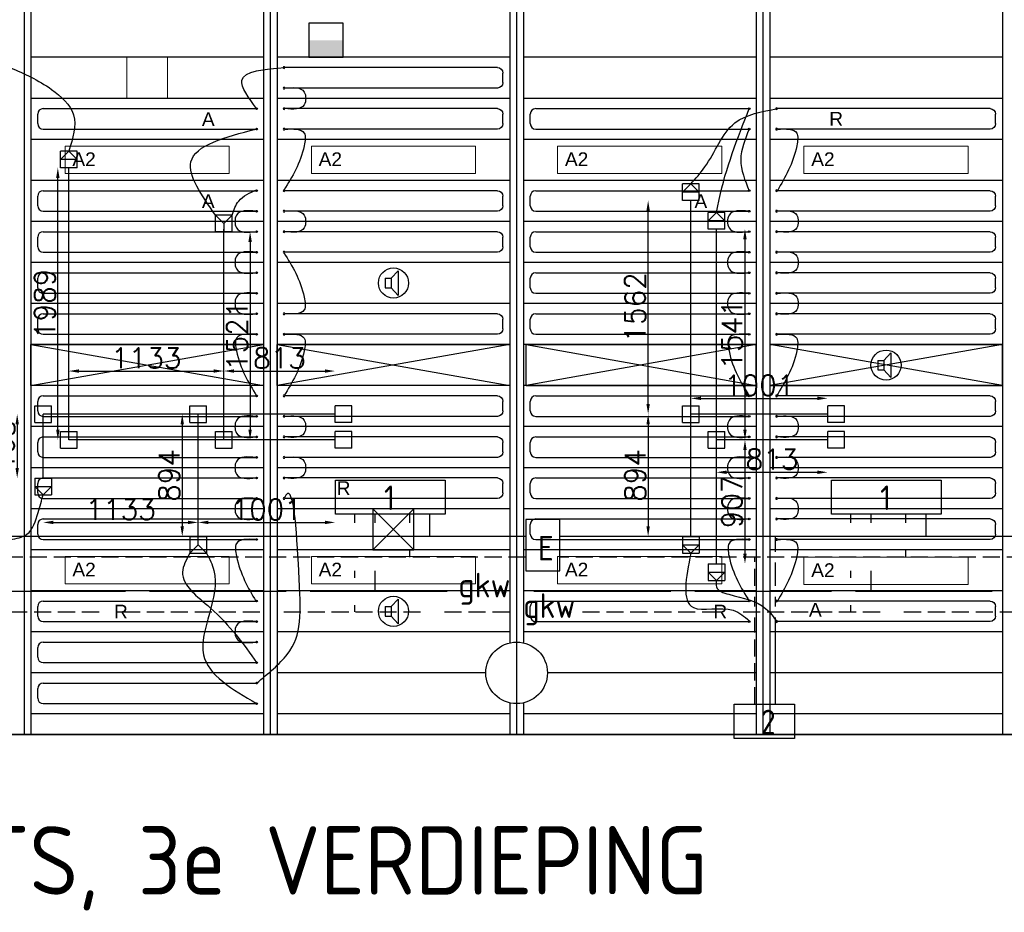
# Model space of a CAD drawing. Extents: x 7383 to 741080, y -570072 to -203000.
# Tile 14 of 45: x 355454 to 362650, y -267249 to -260724. Entities that reach past the tile are written whole.
import ezdxf

# ---------------------------------------------------------------- set-up
doc = ezdxf.new("R2010")
doc.units = 0
doc.header["$LTSCALE"] = 25
for name, pattern in [('2322105', [47, 40, -7]), ('2322106', [47, 5, -2, 5, -2, 5, -2, 5, -2, 5, -2, 5, -7]), ('2322107', [2000, 1000, 1000]), ('2322108', [7, 5, -2]), ('HIDDEN', [0.375, 0.25, -0.125])]:
    doc.linetypes.add(name, pattern=pattern)
doc.layers.get('0').update_dxf_attribs({"linetype": 'CONTINUOUS'})
doc.layers.get('DEFPOINTS').update_dxf_attribs({"linetype": 'CONTINUOUS'})
for name, color, linetype in [('000Vermogens2', 7, 'CONTINUOUS'), ('60', 7, 'CONTINUOUS'), ('7KADERHALMOS', 2, 'CONTINUOUS'), ('KP-bandraster', 5, 'CONTINUOUS'), ('KP-koppelingen', 6, 'CONTINUOUS'), ('KP-leidingen(aanvoer)', 5, 'CONTINUOUS'), ('KP-leidingen(retour)', 1, 'CONTINUOUS'), ('KP-Lucht aanvoer', 6, 'CONTINUOUS'), ('KP-lucht centreline', 2, 'CONTINUOUS'), ('KP-maatvoering', 7, 'CONTINUOUS'), ('KP-Melders', 3, 'CONTINUOUS'), ('KP-Oppervlak', 3, 'CONTINUOUS'), ('KP-panelen', 1, 'CONTINUOUS'), ('KP-registers', 4, 'CONTINUOUS'), ('KP-slangen', 7, 'CONTINUOUS'), ('KP-tekst', 7, 'CONTINUOUS'), ('SYM-W', 7, 'CONTINUOUS'), ('Thermostaat', 160, 'CONTINUOUS'), ('WL5501--', 130, 'CONTINUOUS'), ('WL5501-GKW', 4, 'CONTINUOUS'), ('WL5502--', 130, 'CONTINUOUS'), ('WL5502--_GKW-R', 4, 'HIDDEN'), ('WL561---_AANVOER', 10, 'CONTINUOUS'), ('WL561---_RETOUR', 10, 'CONTINUOUS')]:
    doc.layers.add(name, color=color, linetype=linetype)
doc.layers.add('KP-Lucht retour', color=3, linetype='CONTINUOUS', lineweight=18)
doc.layers.add('KP-Verlichting', color=2, linetype='CONTINUOUS', lineweight=18)
doc.styles.add('arial', font='ARIAL.TTF')
doc.styles.add('BURO-018', font='ISO96.shx', dxfattribs={"height": 90})
doc.styles.add('ISO', font='ISO.SHX')
doc.styles.add('VERWOL-1', font='ROMANS.SHX')
doc.dimstyles.new('MARTIN', dxfattribs={"dimscale": 0, "dimtxt": 50, "dimasz": 75, "dimexe": 4, "dimexo": 4, "dimgap": 20, "dimtad": 1, "dimdec": 0, "dimrnd": 0.01, "dimzin": 1, "dimdsep": 46, "dimtxsty": 'VERWOL-1', "dimcen": -25, "dimdle": 1, "dimclrd": 7, "dimclre": 2, "dimclrt": 7, "dimadec": 0, "dimazin": 0, "dimtfac": 1, "dimtdec": 0, "dimtix": 1, "dimtofl": 0, "dimtmove": 0, "dimatfit": 3, "dimldrblk": 'OBLIQUE', "dimfxl": 0, "dimtvp": 33.333333, "dimtolj": 1, "dimtzin": 1, "dimarcsym": 0})

# ---------------------------------------------------------------- blocks, each defined once
blk = doc.blocks.new('SW30485012')
at = {"color": 0, "linetype": 'Continuous'}
for p, q in [((-2.5, 2.5), (-2.5, -2.5)), ((2.5, 2.5), (-2.5, 2.5)), ((2.5, -2.5), (2.5, 2.5)), ((-2.5, -2.5), (2.5, -2.5))]:
    blk.add_line(p, q, dxfattribs=at)
blk.add_solid([(-2.5, 0), (2.5, 0), (-2.5, -2.5), (2.5, -2.5)], dxfattribs=at)
at = {"color": 0, "linetype": 'Continuous', "style": 'BURO-018', "flags": 1}
blk.add_attdef('W_ID', (0, 0), '', height=1.8, dxfattribs=at)
blk = doc.blocks.new('A$C7BF441B9')
at = {"layer": '60', "color": 2, "linetype": 'Continuous'}
blk.add_lwpolyline([(28866.5, -5854.3), (29116.5, -5854.3), (29116.5, -5479.3), (28866.5, -5479.3)], close=True, dxfattribs=at)
at = {"layer": 'SYM-W', "color": 2, "linetype": 'Continuous'}
for points in [[(28276.9, -5440.3), (27476.9, -5440.3), (27476.9, -5190.3), (28276.9, -5190.3)], [(31902.6, -5440.3), (31102.6, -5440.3), (31102.6, -5190.3), (31902.6, -5190.3)], [(30830.1, -7080), (30389.4, -7080), (30389.4, -6830), (30830.1, -6830)]]:
    blk.add_lwpolyline(points, close=True, dxfattribs=at)
at = {"layer": 'WL5501--', "linetype": '2322105'}
for p, q in [((27766.4, -5504.3), (27766.4, -5440.3)), ((31392.1, -5504.3), (31392.1, -5440.3)), ((31392.1, -6004.3), (31392.1, -5854.3)), ((28291.4, -6004.3), (23099, -6004.3)), ((32276.4, -6004.3), (28862.4, -6004.3))]:
    blk.add_line(p, q, dxfattribs=at)
at = {"layer": 'WL5501-GKW'}
blk.add_line((27766.4, -6004.3), (27766.4, -5854.3), dxfattribs=at)
at = {"layer": 'WL5502--', "linetype": '2322106'}
for p, q in [((27616.4, -5504.3), (27616.4, -5440.3)), ((31242.1, -5504.3), (31242.1, -5440.3)), ((27616.4, -5904.3), (27616.4, -5854.3)), ((31242.1, -5904.3), (31242.1, -5854.3)), ((27616.4, -6154.3), (27616.4, -6104.3)), ((31242.1, -6154.3), (31242.1, -6104.3)), ((23572.9, -6154.3), (28801, -6154.3)), ((29281, -6154.3), (32750.3, -6154.3))]:
    blk.add_line(p, q, dxfattribs=at)
at = {"layer": 'WL561---_AANVOER', "linetype": '2322107'}
for p, q in [((28166.4, -5604.3), (28166.4, -5440.3)), ((31792.1, -5604.3), (31792.1, -5440.3)), ((28866.5, -5604.3), (17486, -5604.3)), ((48431.7, -5604.3), (29116.5, -5604.3)), ((30692, -5714.3), (30692, -5604.3)), ((30692, -5964.3), (30692, -5794.3)), ((30692, -6114.3), (30692, -6044.3)), ((30692, -6830), (30692, -6194.3))]:
    blk.add_line(p, q, dxfattribs=at)
at = {"layer": 'WL561---_RETOUR', "linetype": '2322108'}
for p, q in [((28016.4, -5440.3), (28016.4, -5504.3)), ((31642.1, -5440.3), (31642.1, -5504.3)), ((28866.5, -5754.3), (5744.7, -5754.3)), ((28016.4, -5704.3), (28016.4, -5754.3)), ((48431.7, -5754.3), (29116.5, -5754.3)), ((30542, -5964.3), (30542, -5754.3)), ((31642.1, -5704.3), (31642.1, -5754.3)), ((30542, -6114.3), (30542, -6044.3)), ((30542, -6830), (30542, -6194.3))]:
    blk.add_line(p, q, dxfattribs=at)
at = {"layer": 'Thermostaat', "xscale": 50, "yscale": 50, "zscale": 50}
blk.add_blockref('SW30485012', (27407.2, -1975), dxfattribs=at)
at = {"layer": '60', "color": 1, "linetype": 'Continuous', "style": 'ISO'}
for s, p in [('1', (27830.6, -5410)), ('1', (31456.2, -5410)), ('E', (28955.4, -5779.1)), ('2', (30583.4, -7049.7))]:
    blk.add_text(s, height=180, dxfattribs=at).set_placement(p)
at = {"layer": 'WL5501-GKW', "color": 1, "style": 'ISO'}
blk.add_text('gkw', height=180, dxfattribs=at).set_placement((28374.8, -6048.2))
at = {"layer": 'WL5502--_GKW-R', "color": 1, "style": 'ISO'}
blk.add_text('gkw', height=180, dxfattribs=at).set_placement((28848.8, -6198.2))
blk = doc.blocks.new('Register A')
at = {"layer": 'KP-registers', "linetype": 'Continuous'}
for p, q in [((90, 225), (1644, 225)), ((50, 115), (50, 185)), ((90, 75), (1644, 75))]:
    blk.add_line(p, q, dxfattribs=at)
for centre in [(1650, 225), (1650, 75)]:
    blk.add_circle(centre, 6, dxfattribs=at)
for centre, start, end in [((90, 185), 90, 180), ((90, 115), 180, 270)]:
    blk.add_arc(centre, 40, start, end, dxfattribs=at)
blk = doc.blocks.new('*D1555')
at = {"layer": 'DEFPOINTS', "color": 0, "linetype": 'Continuous', "transparency": 16777216}
for p in [(356758.6, -263608), (356641.9, -264502.4), (356758.6, -264502.4)]:
    blk.add_point(p, dxfattribs=at)
at = {"layer": 'KP-maatvoering', "color": 7, "linetype": 'Continuous', "lineweight": -2, "transparency": 16777216}
blk.add_line((356641.9, -263683), (356641.9, -264427.4), dxfattribs=at)
at = {"layer": 'KP-maatvoering', "color": 7, "linetype": 'Continuous', "transparency": 16777216}
for points in [[(356629.4, -263683), (356654.4, -263683), (356641.9, -263608)], [(356629.4, -264427.4), (356654.4, -264427.4), (356641.9, -264502.4)]]:
    blk.add_solid(points, dxfattribs=at)
at = {"layer": 'KP-maatvoering', "color": 7, "linetype": 'Continuous', "transparency": 16777216, "insert": (356546.9, -264055.2), "char_height": 150, "attachment_point": 5, "rotation": 90, "style": 'VERWOL-1'}
blk.add_mtext('\\A1;894', dxfattribs=at)
blk = doc.blocks.new('_OBLIQUE')
at = {"color": 0, "linetype": 'ByBlock'}
blk.add_line((-0.5, -0.5), (0.5, 0.5), dxfattribs=at)
blk = doc.blocks.new('*D1556')
at = {"layer": 'DEFPOINTS', "color": 0, "linetype": 'Continuous', "transparency": 16777216}
for p in [(355625.3, -263608), (355435.6, -264075.8), (355625.3, -264075.8)]:
    blk.add_point(p, dxfattribs=at)
at = {"layer": 'KP-maatvoering', "color": 7, "linetype": 'Continuous', "lineweight": -2, "transparency": 16777216}
blk.add_line((355435.6, -263683), (355435.6, -264000.8), dxfattribs=at)
at = {"layer": 'KP-maatvoering', "color": 7, "linetype": 'Continuous', "transparency": 16777216}
for points in [[(355423.1, -263683), (355448.1, -263683), (355435.6, -263608)], [(355423.1, -264000.8), (355448.1, -264000.8), (355435.6, -264075.8)]]:
    blk.add_solid(points, dxfattribs=at)
at = {"layer": 'KP-maatvoering', "color": 7, "linetype": 'Continuous', "transparency": 16777216, "insert": (355340.6, -263841.9), "char_height": 150, "attachment_point": 5, "rotation": 90, "style": 'VERWOL-1'}
blk.add_mtext('\\A1;468', dxfattribs=at)
blk = doc.blocks.new('*D1557')
at = {"layer": 'DEFPOINTS', "color": 0, "linetype": 'Continuous', "transparency": 16777216}
for p in [(355625.3, -263608), (356758.6, -263608), (356758.6, -264398.9)]:
    blk.add_point(p, dxfattribs=at)
at = {"layer": 'KP-maatvoering', "color": 7, "linetype": 'Continuous', "lineweight": -2, "transparency": 16777216}
blk.add_line((355700.3, -264398.9), (356683.6, -264398.9), dxfattribs=at)
at = {"layer": 'KP-maatvoering', "color": 7, "linetype": 'Continuous', "transparency": 16777216}
for points in [[(355700.3, -264386.4), (355700.3, -264411.4), (355625.3, -264398.9)], [(356683.6, -264386.4), (356683.6, -264411.4), (356758.6, -264398.9)]]:
    blk.add_solid(points, dxfattribs=at)
at = {"layer": 'KP-maatvoering', "color": 7, "linetype": 'Continuous', "transparency": 16777216, "insert": (356192, -264303.9), "char_height": 150, "attachment_point": 5, "style": 'VERWOL-1'}
blk.add_mtext('\\A1;1133', dxfattribs=at)
blk = doc.blocks.new('*D1558')
at = {"layer": 'DEFPOINTS', "color": 0, "linetype": 'Continuous', "transparency": 16777216}
for p in [(356758.6, -263608), (357759.3, -263608), (357759.3, -264398.9)]:
    blk.add_point(p, dxfattribs=at)
at = {"layer": 'KP-maatvoering', "color": 7, "linetype": 'Continuous', "lineweight": -2, "transparency": 16777216}
blk.add_line((356833.6, -264398.9), (357684.3, -264398.9), dxfattribs=at)
at = {"layer": 'KP-maatvoering', "color": 7, "linetype": 'Continuous', "transparency": 16777216}
for points in [[(356833.6, -264386.4), (356833.6, -264411.4), (356758.6, -264398.9)], [(357684.3, -264386.4), (357684.3, -264411.4), (357759.3, -264398.9)]]:
    blk.add_solid(points, dxfattribs=at)
at = {"layer": 'KP-maatvoering', "color": 7, "linetype": 'Continuous', "transparency": 16777216, "insert": (357259, -264303.9), "char_height": 150, "attachment_point": 5, "style": 'VERWOL-1'}
blk.add_mtext('\\A1;1001', dxfattribs=at)
blk = doc.blocks.new('*D1559')
at = {"layer": 'DEFPOINTS', "color": 0, "linetype": 'Continuous', "transparency": 16777216}
for p in [(356945.8, -263292.4), (356945.8, -263734.4), (355812.5, -263795.2)]:
    blk.add_point(p, dxfattribs=at)
at = {"layer": 'KP-maatvoering', "color": 7, "linetype": 'Continuous', "lineweight": -2, "transparency": 16777216}
blk.add_line((355887.5, -263292.4), (356870.8, -263292.4), dxfattribs=at)
at = {"layer": 'KP-maatvoering', "color": 7, "linetype": 'Continuous', "transparency": 16777216}
for points in [[(355887.5, -263279.9), (355887.5, -263304.9), (355812.5, -263292.4)], [(356870.8, -263279.9), (356870.8, -263304.9), (356945.8, -263292.4)]]:
    blk.add_solid(points, dxfattribs=at)
at = {"layer": 'KP-maatvoering', "color": 7, "linetype": 'Continuous', "transparency": 16777216, "insert": (356379.2, -263197.4), "char_height": 150, "attachment_point": 5, "style": 'VERWOL-1'}
blk.add_mtext('\\A1;1133', dxfattribs=at)
blk = doc.blocks.new('*D1560')
at = {"layer": 'DEFPOINTS', "color": 0, "linetype": 'Continuous', "transparency": 16777216}
for p in [(357759.3, -263292.4), (356945.8, -263734.4), (357759.3, -263795.2)]:
    blk.add_point(p, dxfattribs=at)
at = {"layer": 'KP-maatvoering', "color": 7, "linetype": 'Continuous', "lineweight": -2, "transparency": 16777216}
blk.add_line((357020.8, -263292.4), (357684.3, -263292.4), dxfattribs=at)
at = {"layer": 'KP-maatvoering', "color": 7, "linetype": 'Continuous', "transparency": 16777216}
for points in [[(357020.8, -263279.9), (357020.8, -263304.9), (356945.8, -263292.4)], [(357684.3, -263279.9), (357684.3, -263304.9), (357759.3, -263292.4)]]:
    blk.add_solid(points, dxfattribs=at)
at = {"layer": 'KP-maatvoering', "color": 7, "linetype": 'Continuous', "transparency": 16777216, "insert": (357352.6, -263197.4), "char_height": 150, "attachment_point": 5, "style": 'VERWOL-1'}
blk.add_mtext('\\A1;813', dxfattribs=at)
blk = doc.blocks.new('*D1561')
at = {"layer": 'DEFPOINTS', "color": 0, "linetype": 'Continuous', "transparency": 16777216}
for p in [(355732.6, -261806.2), (355812.5, -261806.2), (355873.3, -263795.2)]:
    blk.add_point(p, dxfattribs=at)
at = {"layer": 'KP-maatvoering', "color": 7, "linetype": 'Continuous', "lineweight": -2, "transparency": 16777216}
blk.add_line((355732.6, -263720.2), (355732.6, -261881.2), dxfattribs=at)
at = {"layer": 'KP-maatvoering', "color": 7, "linetype": 'Continuous', "transparency": 16777216}
for points in [[(355720.1, -261881.2), (355745.1, -261881.2), (355732.6, -261806.2)], [(355720.1, -263720.2), (355745.1, -263720.2), (355732.6, -263795.2)]]:
    blk.add_solid(points, dxfattribs=at)
at = {"layer": 'KP-maatvoering', "color": 7, "linetype": 'Continuous', "transparency": 16777216, "insert": (355637.6, -262800.7), "char_height": 150, "attachment_point": 5, "rotation": 90, "style": 'VERWOL-1'}
blk.add_mtext('\\A1;1989', dxfattribs=at)
blk = doc.blocks.new('*D1562')
at = {"layer": 'DEFPOINTS', "color": 0, "linetype": 'Continuous', "transparency": 16777216}
for p in [(356945.8, -262273.8), (356945.8, -263795.2), (357137.8, -263795.2)]:
    blk.add_point(p, dxfattribs=at)
at = {"layer": 'KP-maatvoering', "color": 7, "linetype": 'Continuous', "lineweight": -2, "transparency": 16777216}
blk.add_line((357137.8, -262348.8), (357137.8, -263720.2), dxfattribs=at)
at = {"layer": 'KP-maatvoering', "color": 7, "linetype": 'Continuous', "transparency": 16777216}
for points in [[(357125.3, -262348.8), (357150.3, -262348.8), (357137.8, -262273.8)], [(357125.3, -263720.2), (357150.3, -263720.2), (357137.8, -263795.2)]]:
    blk.add_solid(points, dxfattribs=at)
at = {"layer": 'KP-maatvoering', "color": 7, "linetype": 'Continuous', "transparency": 16777216, "insert": (357042.8, -263034.5), "char_height": 150, "attachment_point": 5, "rotation": 90, "style": 'VERWOL-1'}
blk.add_mtext('\\A1;1521', dxfattribs=at)
blk = doc.blocks.new('*D1563')
at = {"layer": 'DEFPOINTS', "color": 0, "linetype": 'Continuous', "transparency": 16777216}
for p in [(360047, -262045.8), (360358.6, -262045.8), (360358.6, -263608)]:
    blk.add_point(p, dxfattribs=at)
at = {"layer": 'KP-maatvoering', "color": 7, "linetype": 'Continuous', "lineweight": -2, "transparency": 16777216}
blk.add_line((360047, -263533), (360047, -262120.8), dxfattribs=at)
at = {"layer": 'KP-maatvoering', "color": 7, "linetype": 'Continuous', "transparency": 16777216}
for points in [[(360034.5, -262120.8), (360059.5, -262120.8), (360047, -262045.8)], [(360034.5, -263533), (360059.5, -263533), (360047, -263608)]]:
    blk.add_solid(points, dxfattribs=at)
at = {"layer": 'KP-maatvoering', "color": 7, "linetype": 'Continuous', "transparency": 16777216, "insert": (359952, -262826.9), "char_height": 150, "attachment_point": 5, "rotation": 90, "style": 'VERWOL-1'}
blk.add_mtext('\\A1;1562', dxfattribs=at)
blk = doc.blocks.new('*D1564')
at = {"layer": 'DEFPOINTS', "color": 0, "linetype": 'Continuous', "transparency": 16777216}
for p in [(360358.6, -263608), (360047, -264502.4), (360358.6, -264502.4)]:
    blk.add_point(p, dxfattribs=at)
at = {"layer": 'KP-maatvoering', "color": 7, "linetype": 'Continuous', "lineweight": -2, "transparency": 16777216}
blk.add_line((360047, -263683), (360047, -264427.4), dxfattribs=at)
at = {"layer": 'KP-maatvoering', "color": 7, "linetype": 'Continuous', "transparency": 16777216}
for points in [[(360034.5, -263683), (360059.5, -263683), (360047, -263608)], [(360034.5, -264427.4), (360059.5, -264427.4), (360047, -264502.4)]]:
    blk.add_solid(points, dxfattribs=at)
at = {"layer": 'KP-maatvoering', "color": 7, "linetype": 'Continuous', "transparency": 16777216, "insert": (359952, -264055.2), "char_height": 150, "attachment_point": 5, "rotation": 90, "style": 'VERWOL-1'}
blk.add_mtext('\\A1;894', dxfattribs=at)
blk = doc.blocks.new('*D1565')
at = {"layer": 'DEFPOINTS', "color": 0, "linetype": 'Continuous', "transparency": 16777216}
for p in [(360606.7, -263795.2), (360545.8, -264702), (360754.5, -264702)]:
    blk.add_point(p, dxfattribs=at)
at = {"layer": 'KP-maatvoering', "color": 7, "linetype": 'Continuous', "lineweight": -2, "transparency": 16777216}
blk.add_line((360754.5, -263870.2), (360754.5, -264627), dxfattribs=at)
at = {"layer": 'KP-maatvoering', "color": 7, "linetype": 'Continuous', "transparency": 16777216}
for points in [[(360742, -263870.2), (360767, -263870.2), (360754.5, -263795.2)], [(360742, -264627), (360767, -264627), (360754.5, -264702)]]:
    blk.add_solid(points, dxfattribs=at)
at = {"layer": 'KP-maatvoering', "color": 7, "linetype": 'Continuous', "transparency": 16777216, "insert": (360659.5, -264248.6), "char_height": 150, "attachment_point": 5, "rotation": 90, "style": 'VERWOL-1'}
blk.add_mtext('\\A1;907', dxfattribs=at)
blk = doc.blocks.new('*D1566')
at = {"layer": 'DEFPOINTS', "color": 0, "linetype": 'Continuous', "transparency": 16777216}
for p in [(360545.8, -262254.2), (360606.7, -263795.2), (360754.5, -263795.2)]:
    blk.add_point(p, dxfattribs=at)
at = {"layer": 'KP-maatvoering', "color": 7, "linetype": 'Continuous', "lineweight": -2, "transparency": 16777216}
blk.add_line((360754.5, -262329.2), (360754.5, -263720.2), dxfattribs=at)
at = {"layer": 'KP-maatvoering', "color": 7, "linetype": 'Continuous', "transparency": 16777216}
for points in [[(360742, -262329.2), (360767, -262329.2), (360754.5, -262254.2)], [(360742, -263720.2), (360767, -263720.2), (360754.5, -263795.2)]]:
    blk.add_solid(points, dxfattribs=at)
at = {"layer": 'KP-maatvoering', "color": 7, "linetype": 'Continuous', "transparency": 16777216, "insert": (360659.5, -263024.7), "char_height": 150, "attachment_point": 5, "rotation": 90, "style": 'VERWOL-1'}
blk.add_mtext('\\A1;1541', dxfattribs=at)
blk = doc.blocks.new('*D1567')
at = {"layer": 'DEFPOINTS', "color": 0, "linetype": 'Continuous', "transparency": 16777216}
for p in [(361359.3, -263491.9), (360358.6, -263608), (361359.3, -263608)]:
    blk.add_point(p, dxfattribs=at)
at = {"layer": 'KP-maatvoering', "color": 7, "linetype": 'Continuous', "lineweight": -2, "transparency": 16777216}
blk.add_line((360433.6, -263491.9), (361284.3, -263491.9), dxfattribs=at)
at = {"layer": 'KP-maatvoering', "color": 7, "linetype": 'Continuous', "transparency": 16777216}
for points in [[(360433.6, -263479.4), (360433.6, -263504.4), (360358.6, -263491.9)], [(361284.3, -263479.4), (361284.3, -263504.4), (361359.3, -263491.9)]]:
    blk.add_solid(points, dxfattribs=at)
at = {"layer": 'KP-maatvoering', "color": 7, "linetype": 'Continuous', "transparency": 16777216, "insert": (360859, -263396.9), "char_height": 150, "attachment_point": 5, "style": 'VERWOL-1'}
blk.add_mtext('\\A1;1001', dxfattribs=at)
blk = doc.blocks.new('*D1568')
at = {"layer": 'DEFPOINTS', "color": 0, "linetype": 'Continuous', "transparency": 16777216}
for p in [(360545.8, -263795.2), (361359.3, -263795.2), (361359.3, -264032.5)]:
    blk.add_point(p, dxfattribs=at)
at = {"layer": 'KP-maatvoering', "color": 7, "linetype": 'Continuous', "lineweight": -2, "transparency": 16777216}
blk.add_line((360620.8, -264032.5), (361284.3, -264032.5), dxfattribs=at)
at = {"layer": 'KP-maatvoering', "color": 7, "linetype": 'Continuous', "transparency": 16777216}
for points in [[(360620.8, -264020), (360620.8, -264045), (360545.8, -264032.5)], [(361284.3, -264020), (361284.3, -264045), (361359.3, -264032.5)]]:
    blk.add_solid(points, dxfattribs=at)
at = {"layer": 'KP-maatvoering', "color": 7, "linetype": 'Continuous', "transparency": 16777216, "insert": (360952.6, -263937.5), "char_height": 150, "attachment_point": 5, "style": 'VERWOL-1'}
blk.add_mtext('\\A1;813', dxfattribs=at)

msp = doc.modelspace()

# ---------------------------------------------------------------- linework, layer by layer
at = {"layer": 'KP-bandraster', "linetype": 'Continuous'}
for p, q in [((355535.6, -258448.8), (355535.6, -265948.8)), ((357235.6, -258448.8), (357235.6, -265948.8)), ((357335.6, -258448.8), (357335.6, -265948.8)), ((360835.6, -258448.8), (360835.6, -265948.8)), ((360935.6, -258448.8), (360935.6, -265948.8)), ((362635.6, -258448.8), (362635.6, -265948.8)), ((359035.6, -259118.1), (359035.6, -265279.4)), ((359135.6, -259118.1), (359135.6, -265279.4)), ((359035.6, -265718.1), (359035.6, -265948.8)), ((359135.6, -265718.1), (359135.6, -265948.8))]:
    msp.add_line(p, q, dxfattribs=at)
msp.add_circle((359085.6, -265498.8), 225, dxfattribs=at)
at = {"layer": 'KP-koppelingen', "linetype": 'Continuous'}
for p, q in [((355751.7, -261806.2), (355751.8, -261684.5)), ((355873.5, -261684.7), (355751.8, -261684.5)), ((355751.8, -261745.3), (355812.7, -261684.6)), ((355812.7, -261684.6), (355873.4, -261745.5)), ((355873.3, -261806.3), (355873.5, -261684.7)), ((355873.4, -261745.5), (355751.8, -261745.3)), ((355873.3, -261806.3), (355751.7, -261806.2)), ((360297.8, -262045.7), (360298, -261924.1)), ((360297.9, -261984.9), (360358.8, -261924.2)), ((360419.6, -261924.2), (360298, -261924.1)), ((360358.8, -261924.2), (360419.5, -261985.1)), ((360419.5, -262045.9), (360419.6, -261924.2)), ((360419.5, -261985.1), (360297.9, -261984.9)), ((360419.5, -262045.9), (360297.8, -262045.7)), ((356885, -262273.7), (356885, -262152.1)), ((357006.7, -262152.1), (356885, -262152.1)), ((356885, -262152.1), (356945.9, -262212.9)), ((356945.9, -262212.9), (357006.7, -262152.1)), ((357006.7, -262273.8), (357006.7, -262152.1)), ((360485, -262254.1), (360485.2, -262132.5)), ((360485.1, -262193.3), (360546, -262132.6)), ((360606.8, -262132.6), (360485.2, -262132.5)), ((360546, -262132.6), (360606.7, -262193.5)), ((360606.7, -262254.3), (360606.8, -262132.6)), ((356945.9, -262212.9), (356945.8, -262273.8)), ((360606.7, -262193.5), (360485.1, -262193.3)), ((357006.7, -262273.8), (356885, -262273.7)), ((360606.7, -262254.3), (360485, -262254.1)), ((355564.5, -263668.8), (355564.5, -263547.2)), ((355564.5, -263547.2), (355686.1, -263547.2)), ((355686.1, -263668.8), (355686.1, -263547.2)), ((356697.8, -263668.8), (356697.8, -263547.2)), ((356697.8, -263547.2), (356819.5, -263547.2)), ((356819.5, -263668.8), (356819.5, -263547.2)), ((357759.3, -263668.8), (357759.3, -263547.2)), ((357881, -263547.2), (357759.3, -263547.2)), ((357881, -263668.8), (357881, -263547.2)), ((360297.8, -263668.8), (360297.8, -263547.2)), ((360297.8, -263547.2), (360419.5, -263547.2)), ((360419.4, -263668.8), (360419.5, -263547.2)), ((361359.3, -263668.8), (361359.3, -263547.2)), ((361481, -263547.2), (361359.3, -263547.2)), ((361481, -263668.8), (361481, -263547.2)), ((355564.5, -263668.8), (355686.1, -263668.8)), ((356697.8, -263668.8), (356819.5, -263668.8)), ((357881, -263668.8), (357759.3, -263668.8)), ((360297.8, -263668.8), (360419.4, -263668.8)), ((361481, -263668.8), (361359.3, -263668.8)), ((355751.7, -263856), (355751.7, -263734.4)), ((355751.7, -263734.4), (355873.3, -263734.4)), ((355873.3, -263856), (355873.3, -263734.4)), ((356885, -263856), (356885, -263734.4)), ((356885, -263734.4), (357006.7, -263734.4)), ((357006.7, -263856), (357006.7, -263734.4)), ((357759.3, -263856), (357759.3, -263734.4)), ((357881, -263734.4), (357759.3, -263734.4)), ((357881, -263856), (357881, -263734.4)), ((360485, -263856), (360485, -263734.4)), ((360485, -263734.4), (360606.7, -263734.4)), ((360606.6, -263856), (360606.7, -263734.4)), ((361359.3, -263856), (361359.3, -263734.4)), ((361481, -263734.4), (361359.3, -263734.4)), ((361481, -263856), (361481, -263734.4)), ((355751.7, -263856), (355873.3, -263856)), ((356885, -263856), (357006.7, -263856)), ((357881, -263856), (357759.3, -263856)), ((360485, -263856), (360606.6, -263856)), ((361481, -263856), (361359.3, -263856)), ((355564.5, -264075.8), (355564.4, -264197.4)), ((355564.5, -264075.8), (355686.1, -264075.8)), ((355686.1, -264075.8), (355686.1, -264197.5)), ((355564.5, -264136.6), (355686.1, -264136.6)), ((355625.3, -264197.4), (355564.5, -264136.6)), ((355686.1, -264136.6), (355625.3, -264197.4)), ((355564.4, -264197.4), (355686.1, -264197.5)), ((356697.8, -264502.3), (356819.5, -264502.4)), ((356697.8, -264502.3), (356697.8, -264624)), ((356758.6, -264563.2), (356758.6, -264502.4)), ((356819.5, -264502.4), (356819.4, -264624)), ((360297.8, -264502.3), (360419.5, -264502.4)), ((360297.8, -264502.3), (360297.8, -264624)), ((360419.5, -264502.4), (360419.4, -264624)), ((356758.6, -264563.2), (356697.8, -264624)), ((356819.4, -264624), (356758.6, -264563.2)), ((360297.8, -264563.2), (360419.4, -264563.2)), ((360358.6, -264624), (360297.8, -264563.2)), ((360419.4, -264563.2), (360358.6, -264624)), ((356697.8, -264624), (356819.4, -264624)), ((360297.8, -264624), (360419.4, -264624)), ((360485, -264702), (360606.7, -264702.1)), ((360485, -264702), (360485, -264823.7)), ((360606.7, -264702.1), (360606.6, -264823.7)), ((360485, -264762.8), (360606.6, -264762.9)), ((360545.8, -264823.7), (360485, -264762.8)), ((360606.6, -264762.9), (360545.8, -264823.7)), ((360485, -264823.7), (360606.6, -264823.7))]:
    msp.add_line(p, q, dxfattribs=at)
at = {"layer": 'KP-leidingen(aanvoer)', "linetype": 'Continuous'}
for p, q in [((355812.5, -263795.2), (355812.5, -261806.2)), ((356945.8, -263795.2), (356945.8, -262254.2)), ((360545.8, -264702), (360545.8, -262254.2)), ((357759.3, -263795.2), (355812.5, -263795.2)), ((361359.3, -263795.2), (360545.8, -263795.2))]:
    msp.add_line(p, q, dxfattribs=at)
at = {"layer": 'KP-leidingen(retour)', "linetype": 'Continuous'}
for p, q in [((360358.6, -264502.4), (360358.6, -262045.8)), ((357759.3, -263608), (355625.3, -263608)), ((355625.3, -264075.8), (355625.3, -263608)), ((356758.6, -264502.4), (356758.6, -263608)), ((361359.3, -263608), (360358.6, -263608))]:
    msp.add_line(p, q, dxfattribs=at)
at = {"layer": 'KP-Lucht aanvoer', "linetype": 'Continuous'}
for p, q in [((355535.6, -263398.8), (355535.6, -263098.8)), ((355535.6, -263098.8), (357235.6, -263098.8)), ((355535.6, -263398.8), (357235.6, -263098.8)), ((355535.6, -263098.8), (357235.6, -263398.8)), ((357235.6, -263098.8), (357235.6, -263398.8)), ((357335.6, -263098.8), (359035.6, -263098.8)), ((357335.6, -263398.8), (357335.6, -263098.8)), ((357335.6, -263098.8), (359035.6, -263398.8)), ((359035.6, -263098.8), (357335.6, -263398.8)), ((359035.6, -263098.8), (359035.6, -263398.8)), ((359155.6, -263098.8), (360835.6, -263398.8)), ((360835.6, -263098.8), (359155.6, -263398.8)), ((359155.6, -263398.8), (359155.6, -263098.8)), ((359155.6, -263098.8), (360835.6, -263098.8)), ((360835.6, -263398.8), (360835.6, -263098.8)), ((360935.6, -263098.8), (360935.6, -263398.8)), ((362635.6, -263098.8), (360935.6, -263398.8)), ((362635.6, -263398.8), (360935.6, -263098.8)), ((360935.6, -263098.8), (362635.6, -263098.8)), ((362635.6, -263398.8), (362635.6, -263098.8)), ((357235.6, -263398.8), (355535.6, -263398.8)), ((359035.6, -263398.8), (357335.6, -263398.8)), ((359155.6, -263398.8), (360835.6, -263398.8)), ((360935.6, -263398.8), (362635.6, -263398.8)), ((358035.7, -264298.8), (358035.6, -264598.8)), ((358035.6, -264598.8), (358335.4, -264298.8)), ((358335.4, -264298.8), (358035.7, -264298.8)), ((358035.7, -264298.8), (358335.6, -264598.8)), ((358335.6, -264598.8), (358335.4, -264298.8)), ((358035.6, -264598.8), (358335.6, -264598.8))]:
    msp.add_line(p, q, dxfattribs=at)
at = {"layer": 'KP-lucht centreline', "linetype": 'Continuous'}
for p, q in [((355485.6, -258448.8), (355485.6, -265948.8)), ((357285.6, -258448.8), (357285.6, -265948.8)), ((359085.6, -258448.8), (359085.6, -265948.8)), ((360885.6, -258448.8), (360885.6, -265948.8))]:
    msp.add_line(p, q, dxfattribs=at)
at = {"layer": 'KP-Lucht retour', "linetype": 'Continuous'}
for p, q in [((356237.9, -260998.8), (356237.6, -261298.8)), ((356533.7, -260998.8), (356237.9, -260998.8)), ((356534, -261298.8), (356533.7, -260998.8)), ((356237.6, -261298.8), (356465.6, -261298.8)), ((356465.6, -261298.8), (356534, -261298.8))]:
    msp.add_line(p, q, dxfattribs=at)
at = {"layer": 'KP-Melders', "linetype": 'Continuous'}
for p, q in [((358168.7, -262614.3), (358220.8, -262559)), ((358220.8, -262559), (358220.8, -262739.7)), ((358125.7, -262614.3), (358168.7, -262614.3)), ((358125.7, -262614.3), (358125.7, -262684.3)), ((358168.7, -262614.3), (358168.7, -262684.3)), ((358125.7, -262684.3), (358168.7, -262684.3)), ((358125.7, -262684.3), (358168.7, -262684.3)), ((358168.7, -262684.3), (358220.8, -262739.7)), ((361768.7, -263214.3), (361820.8, -263159)), ((361820.8, -263159), (361820.8, -263339.7)), ((361725.7, -263214.3), (361768.7, -263214.3)), ((361725.7, -263214.3), (361725.7, -263284.3)), ((361768.7, -263214.3), (361768.7, -263284.3)), ((361725.7, -263284.3), (361768.7, -263284.3)), ((361725.7, -263284.3), (361768.7, -263284.3)), ((361768.7, -263284.3), (361820.8, -263339.7)), ((358168.7, -265014.3), (358220.8, -264959)), ((358220.8, -264959), (358220.8, -265139.7)), ((358125.7, -265014.3), (358168.7, -265014.3)), ((358125.7, -265014.3), (358125.7, -265084.3)), ((358168.7, -265014.3), (358168.7, -265084.3)), ((358125.7, -265084.3), (358168.7, -265084.3)), ((358125.7, -265084.3), (358168.7, -265084.3)), ((358168.7, -265084.3), (358220.8, -265139.7))]:
    msp.add_line(p, q, dxfattribs=at)
for centre in [(358185.6, -262648.8), (361785.6, -263248.8), (358185.6, -265048.8)]:
    msp.add_circle(centre, 110, dxfattribs=at)
at = {"layer": 'KP-Oppervlak', "linetype": 'Continuous'}
for p, q in [((348335.6, -265948.8), (369298.6, -265948.8)), ((369298.6, -265948.8), (348335.6, -265948.8))]:
    msp.add_line(p, q, dxfattribs=at)
at = {"layer": 'KP-panelen', "linetype": 'Continuous'}
for p, q in [((357235.6, -260998.8), (355535.6, -260998.8)), ((359035.6, -260998.8), (357335.6, -260998.8)), ((360835.6, -260998.8), (359135.6, -260998.8)), ((362635.6, -260998.8), (360935.6, -260998.8)), ((357235.6, -261298.8), (355535.6, -261298.8)), ((359035.6, -261298.8), (357335.6, -261298.8)), ((360835.6, -261298.8), (359135.6, -261298.8)), ((362635.6, -261298.8), (360935.6, -261298.8)), ((357235.6, -261598.8), (355535.6, -261598.8)), ((359035.6, -261598.8), (357335.6, -261598.8)), ((360835.6, -261598.8), (359135.6, -261598.8)), ((362635.6, -261598.8), (360935.6, -261598.8)), ((357235.6, -261898.8), (355535.6, -261898.8)), ((359035.6, -261898.8), (357335.6, -261898.8)), ((360835.6, -261898.8), (359135.6, -261898.8)), ((362635.6, -261898.8), (360935.6, -261898.8)), ((357235.6, -262198.8), (355535.6, -262198.8)), ((359035.6, -262198.8), (357335.6, -262198.8)), ((360835.6, -262198.8), (359135.6, -262198.8)), ((362635.6, -262198.8), (360935.6, -262198.8)), ((357235.6, -262498.8), (355535.6, -262498.8)), ((359035.6, -262498.8), (357335.6, -262498.8)), ((360835.6, -262498.8), (359135.6, -262498.8)), ((362635.6, -262498.8), (360935.6, -262498.8)), ((357235.6, -262798.8), (355535.6, -262798.8)), ((359035.6, -262798.8), (357335.6, -262798.8)), ((360835.6, -262798.8), (359135.6, -262798.8)), ((360835.6, -262798.8), (359135.6, -262798.8)), ((362635.6, -262798.8), (360935.6, -262798.8)), ((357235.6, -263098.8), (355535.6, -263098.8)), ((359035.6, -263098.8), (357335.6, -263098.8)), ((360835.6, -263098.8), (359135.6, -263098.8)), ((362635.6, -263098.8), (360935.6, -263098.8)), ((357235.6, -263398.8), (355535.6, -263398.8)), ((359035.6, -263398.8), (357335.6, -263398.8)), ((360835.6, -263398.8), (359135.6, -263398.8)), ((362635.6, -263398.8), (360935.6, -263398.8)), ((357235.6, -263698.8), (355535.6, -263698.8)), ((359035.6, -263698.8), (357335.6, -263698.8)), ((360835.6, -263698.8), (359135.6, -263698.8)), ((362635.6, -263698.8), (360935.6, -263698.8)), ((357235.6, -263998.8), (355535.6, -263998.8)), ((359035.6, -263998.8), (357335.6, -263998.8)), ((360835.6, -263998.8), (359135.6, -263998.8)), ((362635.6, -263998.8), (360935.6, -263998.8)), ((357235.6, -264298.8), (355535.6, -264298.8)), ((359035.6, -264298.8), (357335.6, -264298.8)), ((360835.6, -264298.8), (359135.6, -264298.8)), ((362635.6, -264298.8), (360935.6, -264298.8)), ((357235.6, -264598.8), (355535.6, -264598.8)), ((359035.6, -264598.8), (357335.6, -264598.8)), ((360835.6, -264598.8), (359135.6, -264598.8)), ((362635.6, -264598.8), (360935.6, -264598.8)), ((357235.6, -264898.8), (355535.6, -264898.8)), ((359035.6, -264898.8), (357335.6, -264898.8)), ((360835.6, -264898.8), (359135.6, -264898.8)), ((362635.6, -264898.8), (360935.6, -264898.8)), ((357235.6, -265198.8), (355535.6, -265198.8)), ((359035.6, -265198.8), (357335.6, -265198.8)), ((360835.6, -265198.8), (359135.6, -265198.8)), ((362635.6, -265198.8), (360935.6, -265198.8)), ((357235.6, -265498.8), (355535.6, -265498.8)), ((358860.6, -265498.8), (357335.6, -265498.8)), ((360835.6, -265498.8), (359310.6, -265498.8)), ((362635.6, -265498.8), (360935.6, -265498.8)), ((357235.6, -265798.8), (355535.6, -265798.8)), ((359035.6, -265798.8), (357335.6, -265798.8)), ((360835.6, -265798.8), (359135.6, -265798.8)), ((362635.6, -265798.8), (360935.6, -265798.8))]:
    msp.add_line(p, q, dxfattribs=at)
at = {"layer": 'KP-slangen', "linetype": 'Continuous'}
for points in [[(355385.6, -261073.8), (355686.5, -261233.2), (355847, -261419.3), (355812.7, -261684.6)], [(357185.6, -261373.8), (357077.5, -261166.4), (357391.6, -261073.8)], [(357391.6, -261223.8), (357533.3, -261252.7), (357533.3, -261345.4), (357391.6, -261373.8)], [(360358.8, -261924.2), (360461.9, -261800.6), (360681.4, -261479), (360991.6, -261373.8)], [(360546, -262132.6), (360565.1, -262037.9), (360785.6, -261373.8)], [(356885, -262152.1), (356705.4, -261763.4), (357179.6, -261523.8)], [(357391.6, -261523.8), (357533.3, -261552.7), (357533.3, -261645.4), (357385.6, -261967.8)], [(360785.6, -261523.8), (360723.7, -261746.3), (360785.6, -261973.8)], [(360991.6, -261523.8), (361133.3, -261552.7), (361133.3, -261645.4), (360991.6, -261973.8)], [(357006.7, -262152.1), (357054.9, -262049.7), (357185.6, -261967.8)], [(357179.6, -262123.8), (357037.9, -262152.7), (357037.9, -262245.4), (357179.6, -262273.8)], [(357391.6, -262123.8), (357533.3, -262152.7), (357533.3, -262245.4), (357391.6, -262273.8)], [(360779.6, -262123.8), (360637.9, -262152.7), (360637.9, -262245.4), (360779.6, -262273.8)], [(360991.6, -262123.8), (361133.3, -262152.7), (361133.3, -262245.4), (360991.6, -262273.8)], [(357179.6, -262423.8), (357037.9, -262452.7), (357037.9, -262545.4), (357179.6, -262573.8)], [(357385.6, -262429.8), (357533.3, -262752.7), (357533.3, -262845.4), (357391.6, -262873.8)], [(360779.6, -262423.8), (360637.9, -262452.7), (360637.9, -262545.4), (360779.6, -262573.8)], [(360991.6, -262423.8), (361133.3, -262452.7), (361133.3, -262545.4), (360991.6, -262573.8)], [(357179.6, -262723.8), (357037.9, -262752.7), (357037.9, -262845.4), (357179.6, -262873.8)], [(360779.6, -262723.8), (360637.9, -262752.7), (360637.9, -262845.4), (360779.6, -262873.8)], [(360991.6, -262723.8), (361133.3, -262752.7), (361133.3, -262845.4), (360991.6, -262873.8)], [(357179.6, -263023.8), (357037.9, -263052.7), (357037.9, -263145.4), (357185.6, -263473.8)], [(357391.6, -263023.8), (357533.3, -263052.7), (357533.3, -263145.4), (357385.6, -263473.8)], [(360779.6, -263023.8), (360637.9, -263052.7), (360637.9, -263145.4), (360785.6, -263473.8)], [(360991.6, -263023.8), (361133.3, -263052.7), (361133.3, -263145.4), (360985.6, -263473.8)], [(357179.6, -263623.8), (357037.9, -263652.7), (357037.9, -263745.4), (357179.6, -263773.8)], [(357391.6, -263623.8), (357533.3, -263652.7), (357533.3, -263745.4), (357391.6, -263773.8)], [(360779.6, -263623.8), (360637.9, -263652.7), (360637.9, -263745.4), (360779.6, -263773.8)], [(360991.6, -263623.8), (361133.3, -263652.7), (361133.3, -263745.4), (360991.6, -263773.8)], [(357179.6, -263923.8), (357037.9, -263952.7), (357037.9, -264045.4), (357179.6, -264073.8)], [(357391.6, -263923.8), (357533.3, -263952.7), (357533.3, -264045.4), (357391.6, -264073.8)], [(360779.6, -263923.8), (360637.9, -263952.7), (360637.9, -264045.4), (360779.6, -264073.8)], [(360991.6, -263923.8), (361133.3, -263952.7), (361133.3, -264045.4), (360991.6, -264073.8)], [(357185.6, -265573.8), (357408.9, -265363.6), (357493.3, -264754.3), (357385.6, -264223.8), (357384.1, -264227.3)], [(355385.6, -264523.8), (355506, -264485.8), (355589.4, -264325.9), (355625.3, -264197.4)], [(357179.6, -264223.8), (357037.9, -264252.7), (357037.9, -264345.4), (357179.6, -264373.8)], [(360779.6, -264223.8), (360637.9, -264252.7), (360637.9, -264345.4), (360779.6, -264373.8)], [(360991.6, -264223.8), (361133.3, -264252.7), (361133.3, -264345.4), (360991.6, -264373.8)], [(357179.6, -264523.8), (357037.9, -264552.7), (357037.9, -264645.4), (357179.6, -264973.8)], [(360779.6, -264523.8), (360637.9, -264552.7), (360637.9, -264645.4), (360785.6, -264973.8)], [(360779.6, -264523.8), (360637.9, -264552.7), (360637.9, -264645.4), (360785.6, -264973.8)], [(360991.6, -264523.8), (361133.3, -264552.7), (361133.3, -264645.4), (360991.6, -264973.8)], [(356697.8, -264624), (356643.8, -264762.8), (356845.2, -265022.6), (357185.6, -265423.8)], [(356819.4, -264624), (356873.2, -264750.1), (356797.9, -265366.2), (357185.6, -265723.8)], [(360358.6, -264624), (360377.4, -265020.9), (360669.4, -265041.4), (360785.6, -265117.8)], [(360545.8, -264823.7), (360545.8, -264871), (360636.5, -264924.5), (360908.2, -265030.4), (360985.6, -265123.8), (360987.5, -265127.1)], [(357179.6, -265123.8), (357037.9, -265152.7), (357037.9, -265245.4), (357179.6, -265273.8)]]:
    msp.add_spline(points, degree=3, dxfattribs=at)
at = {"layer": 'KP-Verlichting', "linetype": 'Continuous'}
for p, q in [((355785.6, -261648.8), (356985.6, -261648.8)), ((355785.6, -261648.8), (355785.6, -261848.8)), ((356985.6, -261648.8), (356985.6, -261848.8)), ((357585.6, -261648.8), (358785.6, -261648.8)), ((357585.6, -261648.8), (357585.6, -261848.8)), ((358785.6, -261648.8), (358785.6, -261848.8)), ((359385.6, -261648.8), (360585.6, -261648.8)), ((359385.6, -261648.8), (359385.6, -261848.8)), ((360585.6, -261648.8), (360585.6, -261848.8)), ((361185.6, -261648.8), (362385.6, -261648.8)), ((361185.6, -261648.8), (361185.6, -261848.8)), ((362385.6, -261648.8), (362385.6, -261848.8)), ((355785.6, -261848.8), (356985.6, -261848.8)), ((357585.6, -261848.8), (358785.6, -261848.8)), ((359385.6, -261848.8), (360585.6, -261848.8)), ((361185.6, -261848.8), (362385.6, -261848.8)), ((355785.6, -264648.8), (356985.6, -264648.8)), ((355785.6, -264648.8), (355785.6, -264848.8)), ((356985.6, -264648.8), (356985.6, -264848.8)), ((357585.6, -264648.8), (358785.6, -264648.8)), ((357585.6, -264648.8), (357585.6, -264848.8)), ((358785.6, -264648.8), (358785.6, -264848.8)), ((359385.6, -264648.8), (360585.6, -264648.8)), ((359385.6, -264648.8), (359385.6, -264848.8)), ((360585.6, -264648.8), (360585.6, -264848.8)), ((361185.6, -264653.1), (362385.6, -264653.1)), ((361185.6, -264653.1), (361185.6, -264853.1)), ((362385.6, -264653.1), (362385.6, -264853.1)), ((355785.6, -264848.8), (356985.6, -264848.8)), ((357585.6, -264848.8), (358785.6, -264848.8)), ((359385.6, -264848.8), (360585.6, -264848.8)), ((361185.6, -264853.1), (362385.6, -264853.1))]:
    msp.add_line(p, q, dxfattribs=at)

# ---------------------------------------------------------------- block references
at = {"layer": '000Vermogens2', "linetype": 'Continuous'}
msp.add_blockref('A$C7BF441B9', (330285.6, -258898.8), dxfattribs=at)
at = {"layer": 'KP-registers', "linetype": 'Continuous', "xscale": -1}
for p in [(359035.6, -261298.8), (359035.6, -261598.8), (362635.6, -261598.8), (359035.6, -262198.8), (362635.6, -262198.8), (359035.6, -262498.8), (362635.6, -262498.8), (362635.6, -262798.8), (359035.6, -263098.8), (362635.6, -263098.8), (359035.6, -263698.8), (362635.6, -263698.8), (359035.6, -263998.8), (362635.6, -263998.8), (359035.6, -264298.8), (362635.6, -264298.8), (362635.6, -264598.8), (362635.6, -265198.8)]:
    msp.add_blockref('Register A', p, dxfattribs=at)
at = {"layer": 'KP-registers', "linetype": 'Continuous'}
for p in [(355535.6, -261598.8), (359135.6, -261598.8), (355535.6, -262198.8), (359135.6, -262198.8), (355535.6, -262498.8), (359135.6, -262498.8), (355535.6, -262798.8), (359135.6, -262798.8), (355535.6, -263098.8), (359135.6, -263098.8), (355535.6, -263698.8), (359135.6, -263698.8), (355535.6, -263998.8), (359135.6, -263998.8), (355535.6, -264298.8), (359135.6, -264298.8), (355535.6, -264598.8), (359135.6, -264598.8), (355535.6, -265198.8), (359135.6, -265198.8), (355535.6, -265498.8), (355535.6, -265798.8)]:
    msp.add_blockref('Register A', p, dxfattribs=at)

# ---------------------------------------------------------------- texts
at = {"layer": '7KADERHALMOS', "style": 'ISO'}
msp.add_text('INDELING KANTOORUNITS, 3e VERDIEPING', height=500, dxfattribs=at).set_placement((348832.4, -267119.6))
at = {"layer": 'KP-tekst', "linetype": 'Continuous', "char_height": 100, "attachment_point": 5, "style": 'arial'}
for s, insert in [('\\A1;A', (356832.1, -261450.8)), ('\\A1;R', (361421, -261447.8)), ('\\A1;A', (356832.1, -262050.8)), ('\\A1;A', (360432.1, -262050.8)), ('\\A1;R', (357821, -264147.8)), ('\\A1;R', (356193.5, -265050.8)), ('\\A1;R', (360574.2, -265050.8)), ('\\A1;A', (361268.9, -265037.2))]:
    msp.add_mtext(s, dxfattribs=dict(at, insert=insert))
at = {"layer": 'KP-Verlichting', "linetype": 'Continuous', "char_height": 100, "attachment_point": 5, "style": 'arial'}
for insert in [(355924.2, -261743.7), (357724.2, -261743.7), (359524.2, -261743.7), (361324.2, -261743.7), (355924.2, -264743.7), (357724.2, -264743.7), (359524.2, -264743.7), (361324.2, -264748)]:
    msp.add_mtext('\\A1;A2', dxfattribs=dict(at, insert=insert))

# ---------------------------------------------------------------- dimensions: what is measured, and where the dimension line sits
at = {"layer": 'KP-maatvoering', "linetype": 'Continuous'}
for base, p1, p2, picture, middle in [((355732.6, -261806.2), (355873.3, -263795.2), (355812.5, -261806.2), '*D1561', (355637.6, -262800.7)), ((360047, -262045.8), (360358.6, -263608), (360358.6, -262045.8), '*D1563', (359952, -262826.9)), ((357137.8, -263795.2), (356945.8, -262273.8), (356945.8, -263795.2), '*D1562', (357042.8, -263034.5)), ((360754.5, -263795.2), (360545.8, -262254.2), (360606.7, -263795.2), '*D1566', (360659.5, -263024.7)), ((355435.6, -264075.8), (355625.3, -263608), (355625.3, -264075.8), '*D1556', (355340.6, -263841.9)), ((356641.9, -264502.4), (356758.6, -263608), (356758.6, -264502.4), '*D1555', (356546.9, -264055.2)), ((360047, -264502.4), (360358.6, -263608), (360358.6, -264502.4), '*D1564', (359952, -264055.2)), ((360754.5, -264702), (360606.7, -263795.2), (360545.8, -264702), '*D1565', (360659.5, -264248.6))]:
    dim = msp.add_linear_dim(base=base, p1=p1, p2=p2, angle=90, dimstyle='MARTIN', override={"dimscale": 1, "dimtxt": 150, "dimse1": 1, "dimse2": 1}, dxfattribs=at)
    dim.commit()
    dim.dimension.update_dxf_attribs({"geometry": picture, "text_midpoint": middle})
for base, p1, p2, picture, middle in [((356945.8, -263292.4), (355812.5, -263795.2), (356945.8, -263734.4), '*D1559', (356379.2, -263197.4)), ((357759.32, -263292.3576), (356945.8455, -263734.3729), (357759.32, -263795.1912), '*D1560', (357352.5828, -263197.3576)), ((361359.3, -263491.9), (360358.6, -263608), (361359.3, -263608), '*D1567', (360859, -263396.9)), ((356758.6, -264398.9), (355625.3, -263608), (356758.6, -263608), '*D1557', (356192, -264303.9)), ((357759.3, -264398.9), (356758.6, -263608), (357759.3, -263608), '*D1558', (357259, -264303.9)), ((361359.32, -264032.4606), (360545.8392, -263795.1912), (361359.32, -263795.1912), '*D1568', (360952.5796, -263937.4606))]:
    dim = msp.add_linear_dim(base=base, p1=p1, p2=p2, dimstyle='MARTIN', override={"dimscale": 1, "dimtxt": 150, "dimse1": 1, "dimse2": 1}, dxfattribs=at)
    dim.commit()
    dim.dimension.update_dxf_attribs({"geometry": picture, "text_midpoint": middle})

doc.saveas('drawing.dxf')
